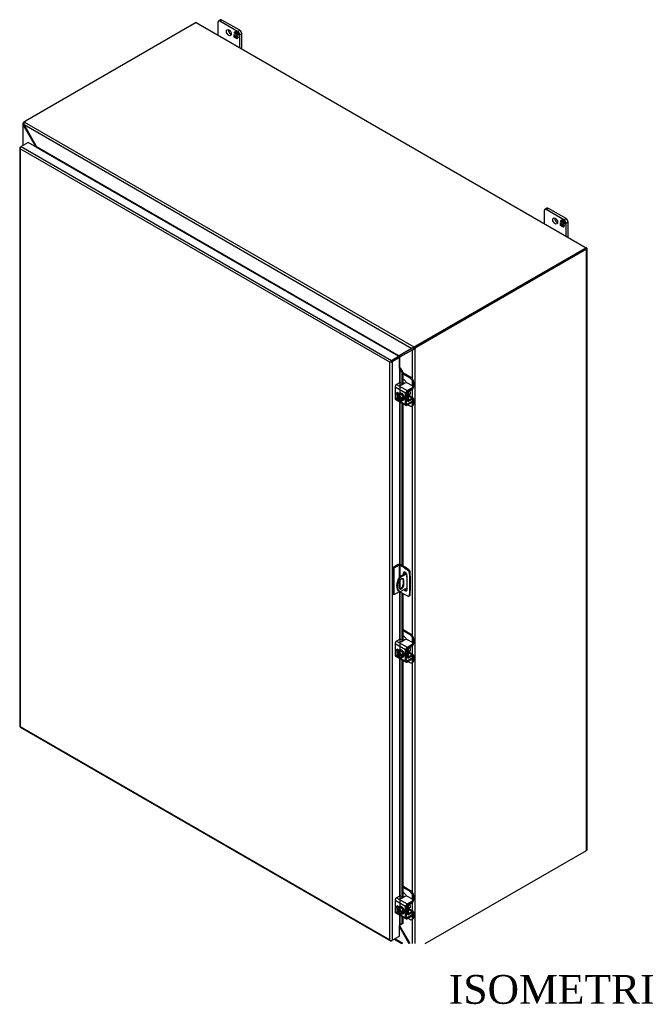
# Model space of a CAD drawing. Header units: inches. Extents: x 9 to 238, y 4 to 159.
# Tile 9 of 10: x 173 to 205, y 107 to 159. Entities that reach past the tile are written whole.
import ezdxf
from ezdxf.enums import TextEntityAlignment as Align

# ---------------------------------------------------------------- set-up
doc = ezdxf.new("R2010")
doc.units = ezdxf.units.IN
doc.header["$MEASUREMENT"] = 0
for name, color, linetype in [('COM40153-1', 7, 'CONTINUOUS'), ('COM40153-2', 7, 'CONTINUOUS'), ('COM42667', 7, 'CONTINUOUS'), ('COM42780', 7, 'CONTINUOUS'), ('COM48466', 7, 'CONTINUOUS'), ('COM70236-4', 7, 'CONTINUOUS'), ('COM71782-4', 7, 'CONTINUOUS'), ('DEFAULT', 7, 'CONTINUOUS'), ('FET07710', 7, 'CONTINUOUS'), ('SCC19011', 7, 'CONTINUOUS'), ('SPR20265', 7, 'CONTINUOUS'), ('WAF25035', 7, 'CONTINUOUS')]:
    doc.layers.add(name, color=color, linetype=linetype)
doc.styles.add('SEACAD_TIMES_NEW_ROMAN', font='times.ttf')

msp = doc.modelspace()

# ---------------------------------------------------------------- linework, layer by layer
at = {"layer": 'COM40153-1', "color": 7}
for p, q in [((192.903, 129.78), (192.546, 129.574)), ((192.546, 129.574), (192.587, 129.551)), ((192.925, 129.746), (192.587, 129.551)), ((193.076, 129.919), (193.089, 129.912)), ((193.115, 129.632), (193.115, 129.876)), ((192.532, 129.27), (192.532, 129.033)), ((192.738, 129.437), (192.779, 129.413)), ((192.738, 129.437), (192.738, 129.199)), ((192.738, 129.199), (192.779, 129.176)), ((192.779, 129.176), (192.779, 129.413)), ((192.527, 128.849), (192.568, 128.826)), ((192.951, 129.026), (192.587, 128.816))]:
    msp.add_line(p, q, dxfattribs=at)
for centre, major_axis, start_param, end_param in [((192.827, 129.369), (0.3, 0.52), 1.508132, 3.141593), ((192.956, 129.642), (-0.025, -0.0433), 4.139289, 6.283185), ((192.915, 129.665), (0.025, 0.0433), 4.093609, 5.210881), ((192.956, 129.642), (-0.025, -0.0433), 0, 0.63978), ((193.028, 129.876), (-0.0864, 0), 2.529725, 3.926991), ((192.868, 129.346), (0.3, 0.52), 1.508132, 3.204257), ((192.655, 129.342), (-0.087, -0.151), 2.356194, 5.497787), ((192.655, 129.105), (0.087, 0.151), 2.356194, 5.497787), ((192.615, 129.128), (0.087, 0.151), 3.37676, 5.497787), ((192.615, 129.365), (-0.087, -0.151), 2.356194, 2.906426)]:
    msp.add_ellipse(centre, major_axis=major_axis, ratio=0.57735, start_param=start_param, end_param=end_param, dxfattribs=at)
at = {"layer": 'COM40153-2', "color": 7}
for p, q in [((192.488, 130.229), (192.21, 130.068)), ((192.21, 130.068), (192.21, 128.68)), ((192.251, 130.045), (192.21, 130.068)), ((192.529, 130.205), (192.251, 130.045)), ((192.529, 130.205), (192.529, 129.546)), ((192.57, 130.205), (192.57, 129.588)), ((192.804, 130.07), (192.57, 130.205)), ((192.845, 130.093), (192.61, 130.229)), ((192.804, 130.07), (192.845, 130.093)), ((192.804, 130.07), (192.994, 129.942)), ((193.034, 129.965), (192.845, 130.093)), ((192.251, 130.045), (192.251, 128.657)), ((192.739, 129.773), (192.779, 129.797)), ((192.739, 129.773), (192.739, 129.686)), ((192.779, 129.709), (192.779, 129.797)), ((192.951, 128.932), (192.951, 129.651)), ((192.994, 129.942), (193.034, 129.965)), ((193.099, 129.854), (193.058, 129.83)), ((193.058, 129.83), (193.074, 129.602)), ((193.074, 129.602), (193.115, 129.626)), ((193.074, 129.602), (193.074, 128.838)), ((193.115, 129.626), (193.099, 129.854)), ((193.115, 129.626), (193.115, 128.861)), ((192.57, 129.395), (192.57, 128.969)), ((192.251, 128.657), (192.21, 128.68)), ((192.529, 128.817), (192.251, 128.657)), ((192.529, 128.848), (192.529, 128.817)), ((192.57, 128.825), (192.57, 128.817)), ((192.804, 128.682), (192.57, 128.817)), ((192.994, 128.592), (192.804, 128.682)), ((193.037, 128.59), (193.078, 128.614)), ((193.074, 128.838), (193.058, 128.629)), ((193.058, 128.629), (193.099, 128.652)), ((193.074, 128.838), (193.115, 128.861)), ((193.099, 128.652), (193.115, 128.861))]:
    msp.add_line(p, q, dxfattribs=at)
for centre, major_axis, start_param, end_param in [((192.549, 130.194), (-0.0864, 0), 3.926991, 5.497787), ((192.549, 130.194), (-0.0288, 0), 3.926991, 5.497787), ((192.845, 129.712), (0.075, -0.13), 0.785398, 3.926991), ((192.885, 129.735), (0.075, -0.13), 3.416574, 3.926991), ((192.987, 129.864), (0.05, -0.0866), 0.872665, 2.268928), ((193.028, 129.887), (-0.05, 0.0866), 4.014257, 5.410521), ((192.549, 128.806), (0.0288, 0), 0.785398, 2.356194), ((192.845, 128.993), (-0.075, 0.13), 1.73559, 3.926991), ((192.885, 129.017), (-0.075, 0.13), 1.73559, 2.866611), ((192.987, 128.677), (-0.05, 0.0866), 2.443461, 3.839724), ((193.028, 128.7), (-0.05, 0.0866), 3.141593, 3.839724)]:
    msp.add_ellipse(centre, major_axis=major_axis, ratio=0.57735, start_param=start_param, end_param=end_param, dxfattribs=at)
at = {"layer": 'COM42667', "color": 7}
for p, q in [((192.868, 139.142), (192.319, 139.459)), ((192.319, 139.459), (192.319, 138.877)), ((192.544, 139.683), (192.4, 139.599)), ((192.4, 139.599), (192.949, 139.282)), ((192.833, 139.664), (192.687, 139.579)), ((192.949, 139.282), (193.222, 139.44)), ((192.949, 139.22), (193.222, 139.378)), ((193.222, 139.522), (192.975, 139.664)), ((193.222, 139.378), (193.222, 139.44)), ((193.251, 139.419), (193.251, 139.481)), ((192.319, 138.877), (192.523, 138.759)), ((192.343, 138.824), (192.891, 138.508)), ((192.55, 139.126), (192.474, 139.17)), ((192.868, 138.56), (192.868, 139.142)), ((192.921, 138.591), (192.921, 139.173)), ((193.209, 138.822), (193.222, 138.815)), ((193.251, 138.712), (193.251, 138.774)), ((192.562, 138.736), (192.868, 138.56)), ((192.949, 138.575), (192.921, 138.591)), ((193.222, 138.733), (192.949, 138.575)), ((193.222, 138.671), (192.949, 138.513)), ((193.222, 138.671), (193.222, 138.733)), ((192.868, 125.792), (192.319, 126.109)), ((192.319, 126.109), (192.319, 125.527)), ((192.544, 126.333), (192.4, 126.249)), ((192.4, 126.249), (192.949, 125.932)), ((192.833, 126.314), (192.687, 126.229)), ((192.949, 125.932), (193.222, 126.09)), ((192.949, 125.87), (193.222, 126.028)), ((193.222, 126.172), (192.975, 126.314)), ((193.222, 126.028), (193.222, 126.09)), ((193.251, 126.069), (193.251, 126.131)), ((192.319, 125.527), (192.523, 125.409)), ((192.343, 125.474), (192.891, 125.158)), ((192.55, 125.776), (192.474, 125.82)), ((192.868, 125.21), (192.868, 125.792)), ((192.921, 125.241), (192.921, 125.823)), ((193.209, 125.472), (193.222, 125.465)), ((192.562, 125.386), (192.868, 125.21)), ((192.949, 125.225), (192.921, 125.241)), ((193.222, 125.383), (192.949, 125.225)), ((193.222, 125.321), (192.949, 125.163)), ((193.222, 125.321), (193.222, 125.383)), ((193.251, 125.362), (193.251, 125.424)), ((192.868, 112.442), (192.319, 112.759)), ((192.319, 112.759), (192.319, 112.177)), ((192.544, 112.983), (192.4, 112.899)), ((192.4, 112.899), (192.949, 112.582)), ((192.833, 112.964), (192.687, 112.879)), ((192.949, 112.582), (193.222, 112.74)), ((192.949, 112.52), (193.222, 112.678)), ((193.222, 112.822), (192.975, 112.964)), ((193.222, 112.678), (193.222, 112.74)), ((193.251, 112.719), (193.251, 112.781)), ((192.319, 112.177), (192.523, 112.059)), ((192.55, 112.426), (192.474, 112.47)), ((192.868, 111.86), (192.868, 112.442)), ((192.921, 111.891), (192.921, 112.473)), ((192.343, 112.124), (192.891, 111.808)), ((192.562, 112.036), (192.868, 111.86)), ((192.949, 111.875), (192.921, 111.891)), ((193.222, 112.033), (192.949, 111.875)), ((193.222, 111.971), (192.949, 111.813)), ((193.209, 112.122), (193.222, 112.114)), ((193.222, 111.971), (193.222, 112.033)), ((193.251, 112.012), (193.251, 112.074))]:
    msp.add_line(p, q, dxfattribs=at)
for centre, major_axis, start_param, end_param in [((192.4, 139.506), (-0.0572, -0.0991), 3.926991, 5.497787), ((192.578, 139.663), (-0.048, 0), 3.141593, 5.497787), ((192.653, 139.599), (0.048, 0), 2.929457, 5.497787), ((192.904, 139.623), (0.1, 0), 0.785398, 2.356194), ((193.151, 139.481), (-0.1, 0), 2.356194, 3.926991), ((193.151, 139.419), (-0.1, 0), 2.356194, 3.141593), ((192.4, 138.923), (0.0572, 0.0991), 2.356194, 3.141593), ((192.474, 139.078), (0.0562, -0.0973), 2.356194, 4.826451), ((192.528, 139.109), (0.0562, -0.0973), 3.6401, 4.826451), ((192.949, 139.189), (0.0572, 0.0991), 0.785398, 2.356194), ((192.949, 139.189), (0.0192, 0.0333), 0.785398, 2.356194), ((193.151, 138.774), (-0.1, 0), 2.356194, 3.926991), ((192.949, 138.607), (0.0572, 0.0991), 2.356194, 3.926991), ((192.949, 138.607), (0.0192, 0.0333), 2.356194, 3.926991), ((193.151, 138.712), (-0.1, 0), 2.356194, 3.141593), ((192.4, 126.156), (-0.0572, -0.0991), 3.926991, 5.497787), ((192.578, 126.313), (-0.048, 0), 3.141593, 5.497787), ((192.653, 126.249), (0.048, 0), 2.929457, 5.497787), ((192.904, 126.273), (0.1, 0), 0.785398, 2.356194), ((193.151, 126.131), (-0.1, 0), 2.356194, 3.926991), ((193.151, 126.069), (-0.1, 0), 2.356194, 3.141593), ((192.4, 125.573), (0.0572, 0.0991), 2.356194, 3.141593), ((192.474, 125.728), (0.0562, -0.0973), 2.356194, 4.826451), ((192.528, 125.759), (0.0562, -0.0973), 3.6401, 4.826451), ((192.949, 125.839), (0.0572, 0.0991), 0.785398, 2.356194), ((192.949, 125.839), (0.0192, 0.0333), 0.785398, 2.356194), ((193.151, 125.424), (-0.1, 0), 2.356194, 3.926991), ((192.949, 125.257), (0.0572, 0.0991), 2.356194, 3.926991), ((192.949, 125.257), (0.0192, 0.0333), 2.356194, 3.926991), ((193.151, 125.362), (-0.1, 0), 2.356194, 3.141593), ((192.4, 112.806), (-0.0572, -0.0991), 3.926991, 5.497787), ((192.578, 112.963), (-0.048, 0), 3.141593, 5.497787), ((192.653, 112.899), (0.048, 0), 2.929457, 5.497787), ((192.904, 112.923), (0.1, 0), 0.785398, 2.356194), ((193.151, 112.781), (-0.1, 0), 2.356194, 3.926991), ((193.151, 112.719), (-0.1, 0), 2.356194, 3.141593), ((192.4, 112.223), (0.0572, 0.0991), 2.356194, 3.141593), ((192.474, 112.378), (0.0562, -0.0973), 2.356194, 4.826451), ((192.528, 112.409), (0.0562, -0.0973), 3.6401, 4.826451), ((192.949, 112.489), (0.0572, 0.0991), 0.785398, 2.356194), ((192.949, 112.489), (0.0192, 0.0333), 0.785398, 2.356194), ((192.949, 111.907), (0.0572, 0.0991), 2.356194, 3.926991), ((192.949, 111.907), (0.0192, 0.0333), 2.356194, 3.926991), ((193.151, 112.074), (-0.1, 0), 2.356194, 3.926991), ((193.151, 112.012), (-0.1, 0), 2.356194, 3.141593)]:
    msp.add_ellipse(centre, major_axis=major_axis, ratio=0.57735, start_param=start_param, end_param=end_param, dxfattribs=at)
at = {"layer": 'COM42780', "color": 7}
for p, q in [((192.717, 140.219), (193.149, 139.97)), ((192.717, 140.157), (193.095, 139.939)), ((192.812, 139.817), (192.717, 139.872)), ((193.095, 139.939), (193.149, 139.97)), ((193.047, 139.245), (193.211, 139.342)), ((193.29, 139.725), (193.236, 139.694)), ((193.236, 139.511), (193.236, 139.694)), ((193.29, 139.482), (193.29, 139.725)), ((192.921, 138.805), (192.966, 138.779)), ((192.925, 139.191), (192.966, 139.167)), ((192.966, 138.779), (192.966, 139.167)), ((193.02, 138.81), (193.02, 139.198)), ((193.02, 138.809), (193.047, 138.794)), ((193.024, 138.993), (193.211, 138.885)), ((193.266, 138.89), (193.039, 139.021)), ((193.21, 138.823), (193.046, 138.731)), ((193.211, 138.885), (193.047, 138.794)), ((193.209, 138.822), (193.236, 138.807)), ((193.236, 138.804), (193.236, 138.807)), ((193.29, 138.594), (193.29, 138.838)), ((192.921, 138.766), (192.99, 138.726)), ((192.994, 138.54), (193.095, 138.482)), ((193.195, 138.472), (193.249, 138.503)), ((193.236, 138.563), (193.236, 138.682)), ((193.236, 138.563), (193.29, 138.594)), ((192.717, 126.869), (193.149, 126.62)), ((192.717, 126.807), (193.095, 126.589)), ((192.812, 126.467), (192.717, 126.522)), ((193.095, 126.589), (193.149, 126.62)), ((193.047, 125.895), (193.211, 125.992)), ((193.29, 126.375), (193.236, 126.344)), ((193.236, 126.161), (193.236, 126.344)), ((193.29, 126.132), (193.29, 126.375)), ((192.925, 125.841), (192.966, 125.817)), ((192.966, 125.429), (192.966, 125.817)), ((193.02, 125.46), (193.02, 125.848)), ((193.02, 125.459), (193.047, 125.444)), ((193.024, 125.643), (193.211, 125.535)), ((193.266, 125.54), (193.039, 125.671)), ((193.21, 125.472), (193.046, 125.381)), ((193.211, 125.535), (193.047, 125.444)), ((193.209, 125.472), (193.236, 125.457)), ((193.29, 125.244), (193.29, 125.488)), ((192.921, 125.455), (192.966, 125.429)), ((192.921, 125.416), (192.99, 125.376)), ((192.994, 125.19), (193.095, 125.132)), ((193.195, 125.122), (193.249, 125.153)), ((193.236, 125.454), (193.236, 125.457)), ((193.236, 125.213), (193.236, 125.332)), ((193.236, 125.213), (193.29, 125.244)), ((192.717, 113.519), (193.149, 113.27)), ((192.717, 113.457), (193.095, 113.239)), ((192.812, 113.116), (192.717, 113.172)), ((193.095, 113.239), (193.149, 113.27)), ((193.29, 113.025), (193.236, 112.994)), ((193.236, 112.811), (193.236, 112.994)), ((193.29, 112.782), (193.29, 113.025)), ((192.925, 112.491), (192.966, 112.467)), ((192.966, 112.079), (192.966, 112.467)), ((193.02, 112.11), (193.02, 112.498)), ((193.024, 112.293), (193.211, 112.185)), ((193.266, 112.19), (193.039, 112.321)), ((193.047, 112.544), (193.211, 112.642)), ((193.211, 112.185), (193.047, 112.094)), ((192.921, 112.105), (192.966, 112.079)), ((192.921, 112.066), (192.99, 112.026)), ((192.994, 111.84), (193.095, 111.782)), ((193.02, 112.109), (193.047, 112.094)), ((193.21, 112.122), (193.046, 112.031)), ((193.195, 111.772), (193.249, 111.803)), ((193.209, 112.122), (193.236, 112.106)), ((193.236, 112.104), (193.236, 112.106)), ((193.236, 111.863), (193.236, 111.982)), ((193.236, 111.863), (193.29, 111.894)), ((193.29, 111.894), (193.29, 112.137))]:
    msp.add_line(p, q, dxfattribs=at)
for centre, major_axis, start_param, end_param in [((192.812, 139.653), (0.1, -0.173), 1.392108, 2.356194), ((193.095, 139.775), (0.1, -0.173), 0.785398, 2.356194), ((193.149, 139.806), (-0.1, 0.173), 3.926991, 5.497787), ((193.209, 139.435), (-0.0572, -0.0991), 0.802851, 2.356194), ((193.047, 139.213), (-0.0572, -0.0991), 4.744903, 5.497787), ((193.047, 138.826), (0.0572, 0.0991), 2.356194, 3.909538), ((193.047, 139.213), (-0.0192, -0.0333), 3.944444, 5.497787), ((192.933, 139.117), (0.078, -0.135), 0.133398, 1.437398), ((193.047, 138.826), (0.0192, 0.0333), 2.356194, 3.909538), ((193.209, 138.791), (-0.0192, -0.0333), 2.356194, 3.909538), ((193.209, 138.791), (-0.0572, -0.0991), 2.356194, 3.909538), ((193.095, 138.645), (-0.1, 0.173), 2.356194, 3.926991), ((193.149, 138.676), (-0.1, 0.173), 3.141593, 3.926991), ((193.095, 126.425), (0.1, -0.173), 0.785398, 2.356194), ((193.149, 126.456), (-0.1, 0.173), 3.926991, 5.497787), ((192.812, 126.303), (0.1, -0.173), 1.392108, 2.356194), ((193.209, 126.085), (-0.0572, -0.0991), 0.802851, 2.356194), ((193.047, 125.863), (-0.0572, -0.0991), 4.744903, 5.497787), ((193.047, 125.863), (-0.0192, -0.0333), 3.944444, 5.497787), ((192.933, 125.766), (0.078, -0.135), 0.133398, 1.437398), ((193.047, 125.475), (0.0192, 0.0333), 2.356194, 3.909538), ((193.209, 125.441), (-0.0192, -0.0333), 2.356194, 3.909538), ((193.209, 125.441), (-0.0572, -0.0991), 2.356194, 3.909538), ((193.047, 125.475), (0.0572, 0.0991), 2.356194, 3.909538), ((193.095, 125.295), (-0.1, 0.173), 2.356194, 3.926991), ((193.149, 125.326), (-0.1, 0.173), 3.141593, 3.926991), ((193.095, 113.075), (0.1, -0.173), 0.785398, 2.356194), ((193.149, 113.106), (-0.1, 0.173), 3.926991, 5.497787), ((192.812, 112.953), (0.1, -0.173), 1.392108, 2.356194), ((193.209, 112.735), (-0.0572, -0.0991), 0.802851, 2.356194), ((193.047, 112.513), (-0.0572, -0.0991), 4.744903, 5.497787), ((193.047, 112.513), (-0.0192, -0.0333), 3.944444, 5.497787), ((192.933, 112.416), (0.078, -0.135), 0.133398, 1.437398), ((193.209, 112.091), (-0.0572, -0.0991), 2.356194, 3.909538), ((193.047, 112.125), (0.0572, 0.0991), 2.356194, 3.909538), ((193.047, 112.125), (0.0192, 0.0333), 2.356194, 3.909538), ((193.095, 111.945), (-0.1, 0.173), 2.356194, 3.926991), ((193.209, 112.091), (-0.0192, -0.0333), 2.356194, 3.909538), ((193.149, 111.976), (-0.1, 0.173), 3.141593, 3.926991)]:
    msp.add_ellipse(centre, major_axis=major_axis, ratio=0.57735, start_param=start_param, end_param=end_param, dxfattribs=at)
at = {"layer": 'COM48466', "color": 7}
for p, q in [((172.963, 153.156), (172.963, 152.018)), ((173.021, 153.145), (172.965, 153.138)), ((173.029, 153.188), (172.988, 153.212)), ((173.027, 153.114), (172.988, 153.092)), ((173.055, 153.27), (173.096, 153.293)), ((173.055, 153.27), (173.061, 153.266)), ((172.988, 152.033), (172.988, 153.092)), ((172.988, 153.092), (173.644, 151.963)), ((173.644, 151.963), (173.677, 151.982)), ((173.644, 151.953), (173.644, 151.963)), ((202.241, 146.652), (193.379, 141.536)), ((202.282, 146.629), (193.42, 141.512)), ((202.282, 146.699), (202.261, 146.711)), ((202.282, 115.369), (202.282, 146.629)), ((202.307, 115.404), (202.307, 146.664)), ((192.575, 141.033), (193.231, 141.405)), ((193.258, 141.42), (192.616, 141.057)), ((193.255, 141.419), (193.231, 141.405)), ((193.231, 139.892), (193.231, 141.405)), ((193.286, 141.445), (193.273, 141.413)), ((193.312, 141.478), (193.353, 141.454)), ((193.353, 141.454), (193.353, 110.526)), ((193.379, 141.536), (193.42, 141.512)), ((192.523, 141.007), (192.513, 141.017)), ((192.575, 141.033), (192.616, 141.057)), ((192.575, 140.459), (192.575, 141.033)), ((193.231, 138.91), (193.231, 139.357)), ((193.231, 126.542), (193.231, 138.493)), ((193.231, 125.56), (193.231, 126.007)), ((193.231, 113.192), (193.231, 125.143)), ((193.894, 110.526), (202.282, 115.369)), ((193.231, 112.21), (193.231, 112.657)), ((193.231, 110.526), (193.231, 111.792)), ((192.575, 111.412), (192.575, 111.487)), ((192.575, 111.412), (193.089, 110.526))]:
    msp.add_line(p, q, dxfattribs=at)
for centre, radius, start, end in [((173.037, 153.156), 0.0746, 131.1998, 193.8127), ((173.069, 153.162), 0.107, 192.9737, 220.7862), ((173.086, 153.156), 0.0653, 150.132, 189.5302), ((173.615, 151.922), 0.0949, 359.7358, 9.8627), ((193.222, 141.568), 0.164, 272.9287, 288.1405), ((193.218, 141.492), 0.0817, 296.9678, 317.8265), ((193.217, 141.619), 0.214, 285.3879, 309.6332), ((193.112, 141.614), 0.242, 315.7931, 325.7222), ((192.628, 140.873), 0.183, 93.7503, 128.6863), ((192.769, 140.852), 0.266, 136.8928, 149.1996), ((192.408, 111.337), 0.184, 24.1488, 43.4498)]:
    msp.add_arc(centre, radius, start, end, dxfattribs=at)
for centre, major_axis, start_param, end_param in [((173.055, 153.106), (0.1, 0.173), 0.785398, 1.276789), ((202.221, 146.664), (-0.0864, 0), 2.356194, 3.926991), ((193.379, 141.372), (0.1, 0.173), 0.785398, 1.276789), ((193.42, 141.349), (0.1, 0.173), 0.785398, 1.276789), ((192.555, 140.973), (-0.0864, 0), -1.068499, -1.002311), ((202.221, 115.404), (-0.0864, 0), 2.356194, 3.141593)]:
    msp.add_ellipse(centre, major_axis=major_axis, ratio=0.57735, start_param=start_param, end_param=end_param, dxfattribs=at)
at = {"layer": 'COM70236-4', "color": 7}
for p, q in [((181.978, 158.421), (173.096, 153.293)), ((181.978, 158.421), (202.261, 146.711)), ((173.027, 153.114), (193.192, 141.473)), ((173.677, 151.982), (173.027, 153.114)), ((173.046, 153.245), (193.295, 141.554)), ((173.677, 151.982), (192.542, 141.091)), ((173.698, 151.922), (173.699, 151.923)), ((173.699, 151.94), (173.704, 151.927)), ((173.699, 151.923), (192.48, 141.08)), ((202.261, 146.711), (193.379, 141.583)), ((202.261, 146.664), (193.379, 141.536)), ((202.261, 146.664), (202.261, 146.711)), ((193.192, 141.473), (192.542, 141.091)), ((193.219, 141.488), (192.583, 141.114)), ((193.216, 141.487), (193.192, 141.473)), ((193.254, 141.5), (193.22, 141.505)), ((193.254, 141.5), (193.232, 141.496)), ((193.295, 141.507), (193.295, 141.554)), ((193.379, 141.536), (193.379, 141.583)), ((192.48, 141.08), (192.479, 141.079)), ((192.485, 141.084), (192.488, 141.074)), ((192.542, 141.091), (192.583, 141.114)), ((192.546, 111.395), (192.575, 111.412)), ((192.546, 111.385), (193.039, 110.526)), ((192.284, 110.755), (192.68, 110.526)), ((192.731, 110.526), (192.309, 110.769))]:
    msp.add_line(p, q, dxfattribs=at)
for centre, radius, start, end in [((173.133, 153.171), 0.114, 139.6209, 181.0834), ((173.176, 153.167), 0.157, 179.2031, 199.3343), ((173.524, 151.872), 0.189, 16.8241, 35.5773), ((193.329, 141.384), 0.164, 131.8595, 147.0713), ((193.26, 141.418), 0.0817, 102.1735, 123.0323), ((193.37, 141.353), 0.214, 110.3668, 134.6121), ((192.477, 141.385), 0.301, 271.5345, 282.3731), ((192.43, 141.216), 0.183, 291.3138, 326.2497)]:
    msp.add_arc(centre, radius, start, end, dxfattribs=at)
for centre, major_axis, start_param, end_param in [((173.237, 153.211), (-0.2, 0), 5.497787, 5.989178), ((173.699, 151.946), (-0.0144, -0.0249), 0.785398, 1.068499), ((193.238, 141.664), (0.2, 0), 5.006396, 5.497787), ((193.238, 141.617), (0.2, 0), 5.006396, 5.497787), ((192.48, 141.103), (-0.0144, -0.0249), 0.785398, 1.068499)]:
    msp.add_ellipse(centre, major_axis=major_axis, ratio=0.57735, start_param=start_param, end_param=end_param, dxfattribs=at)
msp.add_open_spline([(193.295, 141.507), (193.294, 141.507), (193.292, 141.506), (193.288, 141.506), (193.285, 141.506), (193.281, 141.505), (193.278, 141.505), (193.274, 141.504), (193.269, 141.503), (193.264, 141.502), (193.259, 141.501), (193.256, 141.5), (193.254, 141.5)], degree=3, knots=[0, 0, 0, 0, 0.078044, 0.157022, 0.236947, 0.317833, 0.399688, 0.482519, 0.608583, 0.736857, 0.867336, 1, 1, 1, 1], dxfattribs=at)
at = {"layer": 'COM71782-4', "color": 7}
for p, q in [((173.247, 152.182), (172.875, 151.967)), ((192.505, 141.064), (173.247, 152.182)), ((172.809, 151.908), (172.809, 121.821)), ((172.817, 151.887), (172.817, 151.887)), ((172.834, 151.944), (172.875, 151.967)), ((192.051, 140.754), (172.834, 151.85)), ((172.834, 151.85), (172.834, 121.81)), ((172.875, 151.967), (192.133, 140.848)), ((192.133, 140.848), (192.505, 141.064)), ((192.133, 140.801), (192.505, 141.017)), ((192.506, 141.017), (192.133, 140.801)), ((192.546, 140.993), (192.173, 140.778)), ((192.505, 141.064), (192.505, 141.017)), ((192.546, 140.993), (192.506, 141.017)), ((192.546, 140.421), (192.546, 140.993)), ((192.092, 140.778), (192.051, 140.754)), ((192.051, 110.714), (192.051, 140.754)), ((192.075, 140.768), (192.133, 140.801)), ((192.075, 140.768), (192.133, 140.801)), ((192.173, 140.778), (192.173, 110.691)), ((192.546, 140.421), (192.546, 139.684)), ((192.569, 140.426), (192.574, 140.459)), ((192.59, 140.396), (192.637, 140.415)), ((192.59, 140.396), (192.669, 140.218)), ((192.59, 139.146), (192.59, 140.396)), ((192.637, 140.415), (192.717, 140.237)), ((192.717, 140.237), (192.669, 140.218)), ((192.669, 140.218), (192.669, 139.573)), ((192.717, 140.237), (192.717, 139.597)), ((192.546, 139.129), (192.546, 139.124)), ((192.546, 138.707), (192.546, 130.243)), ((192.59, 130.238), (192.59, 138.682)), ((192.669, 138.636), (192.669, 130.195)), ((192.717, 138.609), (192.717, 130.168)), ((192.546, 128.822), (192.546, 126.334)), ((192.59, 125.796), (192.59, 128.805)), ((192.669, 128.76), (192.669, 126.223)), ((192.717, 128.732), (192.717, 126.247)), ((192.546, 125.778), (192.546, 125.774)), ((192.546, 125.357), (192.546, 112.984)), ((192.59, 112.446), (192.59, 125.331)), ((192.669, 125.286), (192.669, 112.873)), ((192.717, 125.258), (192.717, 112.897)), ((172.831, 121.782), (192.09, 110.663)), ((172.834, 121.81), (192.051, 110.714)), ((192.546, 112.428), (192.546, 112.424)), ((192.546, 112.007), (192.546, 111.478)), ((192.59, 111.499), (192.59, 111.981)), ((192.669, 111.936), (192.669, 111.546)), ((192.717, 111.908), (192.717, 111.565)), ((192.546, 110.906), (192.546, 111.478)), ((192.669, 111.546), (192.59, 111.499)), ((192.59, 111.499), (192.637, 111.518)), ((192.717, 111.565), (192.637, 111.518)), ((192.717, 111.565), (192.669, 111.546)), ((192.075, 110.681), (192.075, 110.681)), ((192.173, 110.691), (192.133, 110.667)), ((192.173, 110.691), (192.546, 110.906))]:
    msp.add_line(p, q, dxfattribs=at)
for centre, radius, start, end in [((192.507, 140.36), 0.0911, 23.2734, 46.5882), ((192.532, 140.331), 0.135, 38.3968, 71.6578), ((192.788, 111.218), 0.343, 125.2045, 129.639), ((192.626, 111.438), 0.0704, 117.4412, 127.5015)]:
    msp.add_arc(centre, radius, start, end, dxfattribs=at)
for centre, major_axis, ratio, start_param, end_param in [((172.895, 151.908), (0.0864, 0), 0.57735, 2.356194, 3.587154), ((172.875, 151.897), (0.0432, 0.0748), 0.57735, 0.785398, 2.016358), ((172.895, 151.885), (-0.061, 0.106), 0.577982, 1.231508, 1.571345), ((172.895, 151.885), (-0.061, 0.106), 0.577982, 1.230411, 1.570248), ((192.133, 140.778), (0.0432, 0.0748), 0.57735, 0.785398, 2.016358), ((192.112, 140.79), (-0.0863, -0.0499), 0.000948, -1.124689, -0.784852), ((192.112, 140.79), (-0.0864, -0.0498), 0.000948, 0.784852, 1.124689), ((192.112, 140.813), (0.0864, 0), 0.57735, 4.266828, 5.497787), ((192.112, 140.79), (0.0288, 0.0166), 0.000948, 0.785944, 2.356741), ((192.112, 140.79), (0.0288, 0.0166), 0.000948, 3.926445, 5.497241), ((192.567, 140.41), (0.0864, 0), 0.57735, 1.48353, 1.808737), ((192.567, 140.41), (0.0288, 0), 0.57735, 1.48353, 2.356194), ((172.895, 121.821), (0.0864, 0), 0.57735, 3.141593, 3.587154), ((172.895, 121.845), (-0.0864, -0.0498), 0.000948, 0.445015, 0.784852), ((172.895, 121.845), (-0.0863, -0.0499), 0.000948, -0.784852, -0.445015), ((172.875, 121.857), (0.0432, 0.0748), 0.57735, 2.696031, 3.141593), ((192.567, 111.466), (-0.0288, 0), 0.57735, 4.625123, 5.497787), ((192.112, 110.75), (0.061, -0.106), 0.577982, 4.712938, 5.052774), ((192.112, 110.75), (0.061, -0.106), 0.577982, 4.71184, 5.051677), ((192.112, 110.726), (0.0864, 0), 0.57735, 4.266828, 5.497787), ((192.133, 110.738), (0.0432, 0.0748), 0.57735, 2.696031, 3.926991)]:
    msp.add_ellipse(centre, major_axis=major_axis, ratio=ratio, start_param=start_param, end_param=end_param, dxfattribs=at)
at = {"layer": 'FET07710', "color": 7}
for p, q in [((183.11, 158.428), (183.11, 157.768)), ((183.246, 158.557), (183.141, 158.496)), ((183.321, 158.55), (183.216, 158.489)), ((184.135, 157.958), (183.216, 158.489)), ((184.241, 158.019), (183.321, 158.55)), ((183.952, 157.864), (184.022, 157.963)), ((183.964, 157.871), (183.952, 157.864)), ((183.989, 157.843), (183.952, 157.864)), ((183.952, 157.662), (183.952, 157.8)), ((183.952, 157.8), (183.989, 157.779)), ((183.964, 157.871), (183.989, 157.906)), ((183.989, 157.856), (183.964, 157.871)), ((183.964, 157.668), (183.964, 157.794)), ((184, 157.919), (183.989, 157.912)), ((184.044, 157.88), (183.989, 157.912)), ((183.989, 157.912), (183.989, 157.843)), ((183.989, 157.779), (183.989, 157.71)), ((183.995, 157.916), (184.026, 157.96)), ((184.056, 157.887), (184, 157.919)), ((184.022, 157.963), (184.083, 157.927)), ((184.056, 157.887), (184.044, 157.88)), ((184.044, 157.811), (184.044, 157.88)), ((184.056, 157.817), (184.044, 157.811)), ((184.078, 157.791), (184.044, 157.811)), ((184.044, 157.678), (184.044, 157.747)), ((184.044, 157.747), (184.078, 157.728)), ((184.056, 157.817), (184.056, 157.887)), ((184.078, 157.804), (184.056, 157.817)), ((184.056, 157.685), (184.056, 157.741)), ((184.089, 157.867), (184.078, 157.861)), ((184.134, 157.829), (184.078, 157.861)), ((184.078, 157.861), (184.078, 157.791)), ((184.078, 157.728), (184.078, 157.659)), ((184.083, 157.927), (184.083, 157.876)), ((184.083, 157.876), (184.109, 157.912)), ((184.095, 157.883), (184.083, 157.876)), ((184.145, 157.835), (184.089, 157.867)), ((184.095, 157.883), (184.113, 157.91)), ((184.109, 157.912), (184.17, 157.877)), ((184.145, 157.835), (184.134, 157.829)), ((184.134, 157.759), (184.134, 157.829)), ((184.145, 157.766), (184.134, 157.759)), ((184.17, 157.738), (184.134, 157.759)), ((184.135, 157.958), (184.241, 158.019)), ((184.145, 157.766), (184.145, 157.835)), ((184.17, 157.751), (184.145, 157.766)), ((184.17, 157.877), (184.17, 157.738)), ((184.347, 157.835), (184.241, 157.774)), ((184.241, 157.115), (184.241, 157.774)), ((184.347, 157.054), (184.347, 157.835)), ((183.964, 157.668), (183.952, 157.662)), ((184.014, 157.626), (183.952, 157.662)), ((184.02, 157.636), (183.964, 157.668)), ((183.989, 157.71), (184.044, 157.678)), ((184.039, 157.662), (184.014, 157.626)), ((184.05, 157.669), (184.039, 157.662)), ((184.039, 157.612), (184.039, 157.662)), ((184.05, 157.618), (184.039, 157.612)), ((184.101, 157.576), (184.039, 157.612)), ((184.056, 157.685), (184.044, 157.678)), ((184.05, 157.618), (184.05, 157.669)), ((184.107, 157.585), (184.05, 157.618)), ((184.078, 157.659), (184.134, 157.627)), ((184.17, 157.675), (184.101, 157.576)), ((184.134, 157.627), (184.134, 157.696)), ((184.134, 157.696), (184.17, 157.675)), ((184.138, 157.629), (184.134, 157.627)), ((184.145, 157.639), (184.145, 157.689)), ((200.08, 148.63), (200.08, 147.97)), ((200.217, 148.759), (200.111, 148.698)), ((200.292, 148.752), (200.186, 148.691)), ((201.105, 148.16), (200.186, 148.691)), ((201.211, 148.221), (200.292, 148.752)), ((200.923, 148.066), (200.992, 148.165)), ((200.934, 148.073), (200.923, 148.066)), ((200.959, 148.045), (200.923, 148.066)), ((200.923, 147.864), (200.923, 148.003)), ((200.923, 148.003), (200.959, 147.981)), ((200.934, 148.073), (200.959, 148.109)), ((200.959, 148.058), (200.934, 148.073)), ((200.934, 147.87), (200.934, 147.996)), ((200.971, 148.121), (200.959, 148.114)), ((201.015, 148.082), (200.959, 148.114)), ((200.959, 148.114), (200.959, 148.045)), ((200.966, 148.118), (200.997, 148.162)), ((201.026, 148.089), (200.971, 148.121)), ((200.992, 148.165), (201.054, 148.129)), ((201.026, 148.089), (201.015, 148.082)), ((201.015, 148.013), (201.015, 148.082)), ((201.026, 148.02), (201.015, 148.013)), ((201.049, 147.993), (201.015, 148.013)), ((201.026, 148.02), (201.026, 148.089)), ((201.049, 148.007), (201.026, 148.02)), ((201.06, 148.069), (201.049, 148.063)), ((201.104, 148.031), (201.049, 148.063)), ((201.049, 148.063), (201.049, 147.993)), ((201.054, 148.129), (201.054, 148.078)), ((201.054, 148.078), (201.079, 148.114)), ((201.065, 148.085), (201.054, 148.078)), ((201.116, 148.037), (201.06, 148.069)), ((201.065, 148.085), (201.084, 148.112)), ((201.079, 148.114), (201.141, 148.079)), ((201.116, 148.037), (201.104, 148.031)), ((201.104, 147.961), (201.104, 148.031)), ((201.105, 148.16), (201.211, 148.221)), ((201.116, 147.968), (201.116, 148.037)), ((201.141, 148.079), (201.141, 147.94)), ((201.317, 148.037), (201.211, 147.976)), ((201.317, 147.256), (201.317, 148.037)), ((200.934, 147.87), (200.923, 147.864)), ((200.984, 147.828), (200.923, 147.864)), ((200.991, 147.838), (200.934, 147.87)), ((200.959, 147.981), (200.959, 147.912)), ((200.959, 147.912), (201.015, 147.88)), ((201.01, 147.864), (200.984, 147.828)), ((201.021, 147.871), (201.01, 147.864)), ((201.01, 147.814), (201.01, 147.864)), ((201.021, 147.82), (201.01, 147.814)), ((201.071, 147.778), (201.01, 147.814)), ((201.015, 147.88), (201.015, 147.949)), ((201.015, 147.949), (201.049, 147.93)), ((201.026, 147.887), (201.015, 147.88)), ((201.021, 147.82), (201.021, 147.871)), ((201.078, 147.787), (201.021, 147.82)), ((201.026, 147.887), (201.026, 147.943)), ((201.049, 147.93), (201.049, 147.861)), ((201.049, 147.861), (201.104, 147.829)), ((201.141, 147.877), (201.071, 147.778)), ((201.116, 147.968), (201.104, 147.961)), ((201.141, 147.94), (201.104, 147.961)), ((201.104, 147.829), (201.104, 147.898)), ((201.104, 147.898), (201.141, 147.877)), ((201.109, 147.831), (201.104, 147.829)), ((201.141, 147.953), (201.116, 147.968)), ((201.116, 147.841), (201.116, 147.891)), ((201.211, 147.317), (201.211, 147.976))]:
    msp.add_line(p, q, dxfattribs=at)
for centre, major_axis, start_param, end_param in [((183.216, 158.366), (0.075, -0.13), 2.356194, 3.926991), ((183.321, 158.427), (0.075, -0.13), 2.356194, 3.141593), ((183.781, 157.958), (-0.088, 0.152), 0.649107, 2.492486), ((184.135, 157.836), (0.075, -0.13), 0.785398, 2.356194), ((184.241, 157.897), (-0.075, 0.13), 3.926991, 5.497787), ((200.186, 148.568), (0.075, -0.13), 2.356194, 3.926991), ((200.292, 148.629), (0.075, -0.13), 2.356194, 3.141593), ((200.752, 148.16), (-0.088, 0.152), 0.649107, 2.492486), ((201.105, 148.038), (0.075, -0.13), 0.785398, 2.356194), ((201.211, 148.099), (-0.075, 0.13), 3.926991, 5.497787)]:
    msp.add_ellipse(centre, major_axis=major_axis, ratio=0.57735, start_param=start_param, end_param=end_param, dxfattribs=at)
for centre in [(183.675, 157.897), (200.646, 148.099)]:
    msp.add_ellipse(centre, major_axis=(-0.088, 0.152), ratio=0.57735, dxfattribs=at)
at = {"layer": 'SCC19011', "color": 7}
for p, q in [((192.421, 139.033), (192.523, 139.092)), ((192.542, 139.049), (192.421, 139.033)), ((192.421, 139.033), (192.421, 138.984)), ((192.432, 138.977), (192.421, 138.984)), ((192.475, 138.97), (192.421, 138.939)), ((192.421, 138.939), (192.421, 138.89)), ((192.421, 138.939), (192.432, 138.933)), ((192.421, 138.89), (192.542, 138.734)), ((192.461, 138.987), (192.444, 138.977)), ((192.444, 138.933), (192.461, 138.942)), ((192.646, 138.88), (192.461, 138.987)), ((192.461, 138.942), (192.669, 138.822)), ((192.475, 138.979), (192.475, 138.97)), ((192.475, 138.97), (192.649, 138.87)), ((192.645, 139.108), (192.523, 139.092)), ((192.542, 139.049), (192.645, 139.108)), ((192.664, 138.892), (192.542, 139.049)), ((192.766, 138.951), (192.645, 139.108)), ((192.669, 138.822), (192.652, 138.812)), ((192.664, 138.843), (192.653, 138.85)), ((192.653, 138.806), (192.664, 138.799)), ((192.664, 138.892), (192.766, 138.951)), ((192.664, 138.843), (192.664, 138.892)), ((192.718, 138.874), (192.664, 138.843)), ((192.718, 138.83), (192.664, 138.799)), ((192.664, 138.75), (192.766, 138.809)), ((192.664, 138.75), (192.664, 138.799)), ((192.679, 138.852), (192.718, 138.83)), ((192.718, 138.83), (192.718, 138.874)), ((192.766, 138.809), (192.766, 138.951)), ((193.042, 139.067), (193.108, 139.105)), ((192.542, 138.734), (192.664, 138.75)), ((192.421, 125.683), (192.523, 125.742)), ((192.542, 125.699), (192.421, 125.683)), ((192.421, 125.683), (192.421, 125.634)), ((192.432, 125.627), (192.421, 125.634)), ((192.475, 125.62), (192.421, 125.589)), ((192.421, 125.589), (192.421, 125.54)), ((192.421, 125.589), (192.432, 125.583)), ((192.421, 125.54), (192.542, 125.384)), ((192.461, 125.637), (192.444, 125.627)), ((192.444, 125.583), (192.461, 125.592)), ((192.646, 125.53), (192.461, 125.637)), ((192.461, 125.592), (192.669, 125.472)), ((192.475, 125.629), (192.475, 125.62)), ((192.475, 125.62), (192.649, 125.52)), ((192.645, 125.758), (192.523, 125.742)), ((192.542, 125.699), (192.645, 125.758)), ((192.664, 125.542), (192.542, 125.699)), ((192.766, 125.601), (192.645, 125.758)), ((192.669, 125.472), (192.652, 125.462)), ((192.664, 125.493), (192.653, 125.5)), ((192.664, 125.542), (192.766, 125.601)), ((192.664, 125.493), (192.664, 125.542)), ((192.718, 125.524), (192.664, 125.493)), ((192.718, 125.48), (192.664, 125.449)), ((192.664, 125.4), (192.766, 125.459)), ((192.679, 125.502), (192.718, 125.48)), ((192.718, 125.48), (192.718, 125.524)), ((192.766, 125.459), (192.766, 125.601)), ((193.042, 125.717), (193.108, 125.755)), ((192.542, 125.384), (192.664, 125.4)), ((192.653, 125.456), (192.664, 125.449)), ((192.664, 125.4), (192.664, 125.449)), ((192.421, 112.333), (192.523, 112.392)), ((192.542, 112.349), (192.421, 112.333)), ((192.421, 112.333), (192.421, 112.284)), ((192.432, 112.277), (192.421, 112.284)), ((192.475, 112.27), (192.421, 112.239)), ((192.421, 112.239), (192.421, 112.19)), ((192.421, 112.239), (192.432, 112.233)), ((192.421, 112.19), (192.542, 112.034)), ((192.461, 112.287), (192.444, 112.277)), ((192.444, 112.233), (192.461, 112.242)), ((192.646, 112.18), (192.461, 112.287)), ((192.461, 112.242), (192.669, 112.122)), ((192.475, 112.279), (192.475, 112.27)), ((192.475, 112.27), (192.649, 112.17)), ((192.645, 112.408), (192.523, 112.392)), ((192.542, 112.349), (192.645, 112.408)), ((192.664, 112.192), (192.542, 112.349)), ((192.766, 112.251), (192.645, 112.408)), ((192.664, 112.143), (192.653, 112.15)), ((192.664, 112.192), (192.766, 112.251)), ((192.664, 112.143), (192.664, 112.192)), ((192.718, 112.174), (192.664, 112.143)), ((192.679, 112.152), (192.718, 112.13)), ((192.718, 112.13), (192.718, 112.174)), ((192.766, 112.109), (192.766, 112.251)), ((193.042, 112.367), (193.108, 112.405)), ((192.542, 112.034), (192.664, 112.05)), ((192.669, 112.122), (192.652, 112.112)), ((192.653, 112.105), (192.664, 112.099)), ((192.718, 112.13), (192.664, 112.099)), ((192.664, 112.05), (192.766, 112.109)), ((192.664, 112.05), (192.664, 112.099))]:
    msp.add_line(p, q, dxfattribs=at)
for centre, start, end in [((192.438, 138.988), 242.8525, 296.623), ((192.438, 138.944), 242.8527, 296.6228), ((192.438, 125.638), 242.8525, 296.623), ((192.438, 125.594), 242.8527, 296.6228), ((192.438, 112.288), 242.8525, 296.623), ((192.438, 112.244), 242.8527, 296.6228)]:
    msp.add_arc(centre, 0.0126, start, end, dxfattribs=at)
for centre, major_axis, start_param, end_param in [((192.542, 138.891), (0.079, -0.137), 0.958412, 3.753977), ((192.542, 138.891), (-0.079, 0.137), 0.958412, 3.753977), ((192.548, 138.895), (0.075, -0.13), 3.141593, 3.744649), ((192.548, 138.895), (-0.075, 0.13), 0.96774, 3.141593), ((192.565, 138.904), (0.075, -0.13), 3.254972, 3.744649), ((192.565, 138.904), (-0.075, 0.13), 0.96774, 3.028213), ((193.059, 139.189), (0.0488, -0.0845), 0, 2.159159), ((192.542, 125.541), (0.079, -0.137), 0.958412, 3.753977), ((192.542, 125.541), (-0.079, 0.137), 0.958412, 3.753977), ((192.548, 125.545), (0.075, -0.13), 3.141593, 3.744649), ((192.548, 125.545), (-0.075, 0.13), 0.96774, 3.141593), ((192.565, 125.554), (0.075, -0.13), 3.254972, 3.744649), ((192.565, 125.554), (-0.075, 0.13), 0.96774, 3.028213), ((193.059, 125.839), (0.0488, -0.0845), 0, 2.159159), ((192.542, 112.191), (0.079, -0.137), 0.958412, 3.753977), ((192.542, 112.191), (-0.079, 0.137), 0.958412, 3.753977), ((192.548, 112.194), (0.075, -0.13), 3.141593, 3.744649), ((192.548, 112.194), (-0.075, 0.13), 0.96774, 3.141593), ((192.565, 112.204), (0.075, -0.13), 3.254972, 3.744649), ((192.565, 112.204), (-0.075, 0.13), 0.96774, 3.028213), ((193.059, 112.489), (0.0488, -0.0845), 0, 2.159159)]:
    msp.add_ellipse(centre, major_axis=major_axis, ratio=0.57735, start_param=start_param, end_param=end_param, dxfattribs=at)
for points in [[(192.652, 138.812), (192.651, 138.811), (192.65, 138.81), (192.65, 138.808), (192.651, 138.806), (192.653, 138.806)], [(192.652, 125.462), (192.651, 125.461), (192.65, 125.46), (192.65, 125.458), (192.651, 125.456), (192.653, 125.456)], [(192.652, 112.112), (192.651, 112.111), (192.65, 112.11), (192.65, 112.108), (192.651, 112.106), (192.653, 112.105)]]:
    msp.add_open_spline(points, degree=3, knots=[0, 0, 0, 0, 0.5, 0.5, 1, 1, 1, 1], dxfattribs=at)
at = {"layer": 'SPR20265', "color": 7}
for points, knots in [([(192.917, 138.888), (192.921, 138.891), (192.933, 138.905), (192.947, 138.938), (192.947, 138.993), (192.936, 139.035), (192.927, 139.056), (192.926, 139.057)], [0.60725968, 0.60725968, 0.60725968, 0.60725968, 0.61157122, 0.62336997, 0.63619071, 0.64815218, 0.64917082, 0.64917082, 0.64917082, 0.64917082]), ([(192.917, 125.538), (192.921, 125.541), (192.933, 125.555), (192.947, 125.588), (192.947, 125.643), (192.935, 125.688), (192.924, 125.713), (192.922, 125.718)], [0.60725968, 0.60725968, 0.60725968, 0.60725968, 0.61157122, 0.62336997, 0.63619071, 0.64815218, 0.65137308, 0.65137308, 0.65137308, 0.65137308]), ([(192.917, 112.188), (192.921, 112.191), (192.933, 112.205), (192.947, 112.238), (192.947, 112.291), (192.937, 112.33), (192.93, 112.347)], [0.60725968, 0.60725968, 0.60725968, 0.60725968, 0.61157122, 0.62336997, 0.63619071, 0.64714957, 0.64714957, 0.64714957, 0.64714957])]:
    msp.add_open_spline(points, degree=3, knots=knots, dxfattribs=at)
for points in [[(192.922, 139.07), (192.928, 139.057), (192.932, 139.045), (192.936, 139.032)], [(192.922, 112.37), (192.928, 112.357), (192.932, 112.344), (192.936, 112.332)]]:
    msp.add_open_spline(points, degree=3, dxfattribs=at)
at = {"layer": 'WAF25035', "color": 7}
for p, q in [((192.57, 139.138), (192.545, 139.124)), ((192.745, 138.777), (192.77, 138.792)), ((192.57, 125.788), (192.545, 125.774)), ((192.745, 125.427), (192.77, 125.442)), ((192.57, 112.438), (192.545, 112.424)), ((192.745, 112.077), (192.77, 112.092))]:
    msp.add_line(p, q, dxfattribs=at)
for centre, start_param, end_param in [((192.645, 138.95), 0, 0.412589), ((192.645, 138.95), 2.729004, 6.283185), ((192.67, 138.965), 3.141593, 6.283185), ((192.645, 125.6), 0, 0.412589), ((192.645, 125.6), 2.729004, 6.283185), ((192.67, 125.615), 3.141593, 6.283185), ((192.645, 112.25), 0, 0.412589), ((192.645, 112.25), 2.729004, 6.283185), ((192.67, 112.265), 3.141593, 6.283185)]:
    msp.add_ellipse(centre, major_axis=(-0.1, 0.173), ratio=0.57735, start_param=start_param, end_param=end_param, dxfattribs=at)

# ---------------------------------------------------------------- texts
at = {"layer": 'DEFAULT', "color": 7, "style": 'SEACAD_TIMES_NEW_ROMAN'}
msp.add_text('ISOMETRIC VIEWS', height=1.5, dxfattribs=at).set_placement((195.118, 108.888), align=Align.TOP_LEFT)

doc.saveas('drawing.dxf')
